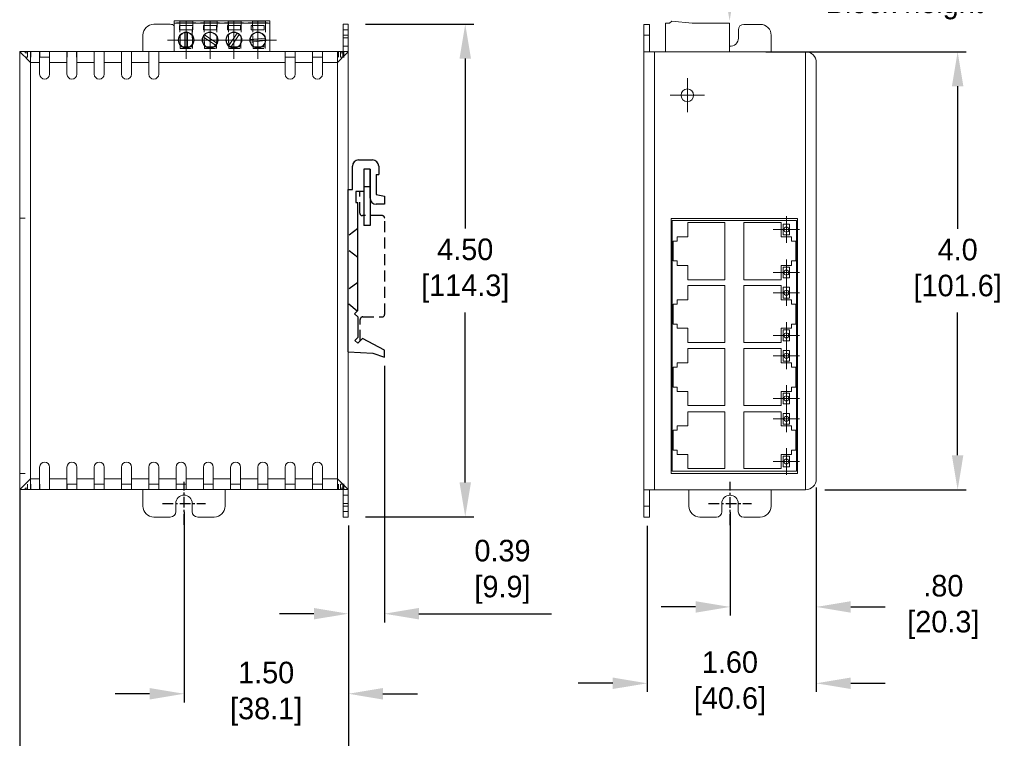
# Model space of a CAD drawing. Header units: inches. Extents: x 0 to 301, y 0 to 227.
# Tile 2 of 6: x 14 to 128, y 71 to 155. Entities that reach past the tile are written whole.
import ezdxf

# ---------------------------------------------------------------- set-up
doc = ezdxf.new("R2010")
doc.units = ezdxf.units.IN
doc.header["$MEASUREMENT"] = 0
doc.linetypes.add('CENTER', pattern=[2, 1.25, -0.25, 0.25, -0.25])
doc.linetypes.add('HIDDEN', pattern=[1.905, 1.27, -0.635])
for name, color, linetype in [('Center', 40, 'CENTER'), ('Dimensions', 140, 'Continuous'), ('Hidden', 102, 'HIDDEN')]:
    doc.layers.add(name, color=color, linetype=linetype)
doc.dimstyles.new('ISO-25', dxfattribs={"dimtxt": 2.5, "dimasz": 2.5, "dimexe": 1.25, "dimexo": 0.625, "dimtad": 1, "dimtxsty": 'Standard', "dimcen": 2.5, "dimadec": 0, "dimazin": 0, "dimtfac": 1, "dimtmove": 0, "dimatfit": 3, "dimfxl": 1, "dimarcsym": 0})

# ---------------------------------------------------------------- blocks, each defined once
blk = doc.blocks.new('SW_CENTERMARKSYMBOL_0')
at = {"color": 0, "linetype": 'Continuous', "lineweight": 0}
for p, q in [((0, 1.25), (0, 1.98)), ((0, 0), (0, 1.25)), ((-1.25, 0), (-1.98, 0)), ((0, 0), (-1.25, 0)), ((0, 0), (0, -1.25)), ((0, 0), (1.25, 0)), ((1.25, 0), (1.98, 0)), ((0, -1.25), (0, -1.98))]:
    blk.add_line(p, q, dxfattribs=at)
blk = doc.blocks.new('SW_CENTERMARKSYMBOL_1')
at = {"color": 0, "linetype": 'Continuous', "lineweight": 0}
for p, q in [((0, 1.25), (0, 1.54)), ((0, 0), (0, 1.25)), ((-1.25, 0), (-1.54, 0)), ((0, 0), (-1.25, 0)), ((0, 0), (0, -1.25)), ((0, 0), (1.25, 0)), ((1.25, 0), (1.54, 0)), ((0, -1.25), (0, -1.54))]:
    blk.add_line(p, q, dxfattribs=at)
blk = doc.blocks.new('SW_CENTERMARKSYMBOL_2')
at = {"color": 0, "linetype": 'Continuous', "lineweight": 0}
for p, q in [((0, 1.25), (0, 1.54)), ((0, 0), (0, 1.25)), ((-1.25, 0), (-1.54, 0)), ((0, 0), (-1.25, 0)), ((0, 0), (0, -1.25)), ((0, 0), (1.25, 0)), ((1.25, 0), (1.54, 0)), ((0, -1.25), (0, -1.54))]:
    blk.add_line(p, q, dxfattribs=at)
blk = doc.blocks.new('SW_CENTERMARKSYMBOL_3')
at = {"color": 0, "linetype": 'Continuous', "lineweight": 0}
for p, q in [((0, 1.25), (0, 1.54)), ((0, 0), (0, 1.25)), ((-1.25, 0), (-1.54, 0)), ((0, 0), (-1.25, 0)), ((0, 0), (0, -1.25)), ((0, 0), (1.25, 0)), ((1.25, 0), (1.54, 0)), ((0, -1.25), (0, -1.54))]:
    blk.add_line(p, q, dxfattribs=at)
blk = doc.blocks.new('SW_CENTERMARKSYMBOL_4')
at = {"color": 0, "linetype": 'Continuous', "lineweight": 0}
for p, q in [((0, 1.25), (0, 1.54)), ((0, 0), (0, 1.25)), ((-1.25, 0), (-1.54, 0)), ((0, 0), (-1.25, 0)), ((0, 0), (0, -1.25)), ((0, 0), (1.25, 0)), ((1.25, 0), (1.54, 0)), ((0, -1.25), (0, -1.54))]:
    blk.add_line(p, q, dxfattribs=at)
blk = doc.blocks.new('SW_CENTERMARKSYMBOL_5')
at = {"color": 0, "linetype": 'Continuous', "lineweight": 0}
for p, q in [((0, 1.25), (0, 1.54)), ((0, 0), (0, 1.25)), ((-1.25, 0), (-1.54, 0)), ((0, 0), (-1.25, 0)), ((0, 0), (0, -1.25)), ((0, 0), (1.25, 0)), ((1.25, 0), (1.54, 0)), ((0, -1.25), (0, -1.54))]:
    blk.add_line(p, q, dxfattribs=at)
blk = doc.blocks.new('SW_CENTERMARKSYMBOL_6')
at = {"color": 0, "linetype": 'Continuous', "lineweight": 0}
for p, q in [((0, 1.25), (0, 1.54)), ((0, 0), (0, 1.25)), ((-1.25, 0), (-1.54, 0)), ((0, 0), (-1.25, 0)), ((0, 0), (0, -1.25)), ((0, 0), (1.25, 0)), ((1.25, 0), (1.54, 0)), ((0, -1.25), (0, -1.54))]:
    blk.add_line(p, q, dxfattribs=at)
blk = doc.blocks.new('SW_CENTERMARKSYMBOL_7')
at = {"color": 0, "linetype": 'Continuous', "lineweight": 0}
for p, q in [((0, 1.25), (0, 1.54)), ((0, 0), (0, 1.25)), ((-1.25, 0), (-1.54, 0)), ((0, 0), (-1.25, 0)), ((0, 0), (0, -1.25)), ((0, 0), (1.25, 0)), ((1.25, 0), (1.54, 0)), ((0, -1.25), (0, -1.54))]:
    blk.add_line(p, q, dxfattribs=at)
blk = doc.blocks.new('SW_CENTERMARKSYMBOL_8')
at = {"color": 0, "linetype": 'Continuous', "lineweight": 0}
for p, q in [((0, 1.25), (0, 1.54)), ((0, 0), (0, 1.25)), ((-1.25, 0), (-1.54, 0)), ((0, 0), (-1.25, 0)), ((0, 0), (0, -1.25)), ((0, 0), (1.25, 0)), ((1.25, 0), (1.54, 0)), ((0, -1.25), (0, -1.54))]:
    blk.add_line(p, q, dxfattribs=at)
blk = doc.blocks.new('SW_CENTERMARKSYMBOL_13')
at = {"color": 0, "linetype": 'Continuous', "lineweight": 0}
for p, q in [((0, 1.25), (0, 2.17)), ((0, 0), (0, 1.25)), ((-1.25, 0), (-2.17, 0)), ((0, 0), (-1.25, 0)), ((0, 0), (0, -1.25)), ((0, 0), (1.25, 0)), ((1.25, 0), (2.17, 0)), ((0, -1.25), (0, -2.17))]:
    blk.add_line(p, q, dxfattribs=at)
blk = doc.blocks.new('SW_CENTERMARKSYMBOL_14')
at = {"color": 0, "linetype": 'Continuous', "lineweight": 0}
for p, q in [((0, 1.25), (0, 2.17)), ((0, 0), (0, 1.25)), ((-1.25, 0), (-2.17, 0)), ((0, 0), (-1.25, 0)), ((0, 0), (0, -1.25)), ((0, 0), (1.25, 0)), ((1.25, 0), (2.17, 0)), ((0, -1.25), (0, -2.17))]:
    blk.add_line(p, q, dxfattribs=at)
blk = doc.blocks.new('SW_CENTERMARKSYMBOL_15')
at = {"color": 0, "linetype": 'Continuous', "lineweight": 0}
for p, q in [((0, 1.25), (0, 2.17)), ((0, 0), (0, 1.25)), ((-1.25, 0), (-2.17, 0)), ((0, 0), (-1.25, 0)), ((0, 0), (0, -1.25)), ((0, 0), (1.25, 0)), ((1.25, 0), (2.17, 0)), ((0, -1.25), (0, -2.17))]:
    blk.add_line(p, q, dxfattribs=at)
blk = doc.blocks.new('SW_CENTERMARKSYMBOL_16')
at = {"color": 0, "linetype": 'Continuous', "lineweight": 0}
for p, q in [((0, 1.25), (0, 2.17)), ((0, 0), (0, 1.25)), ((-1.25, 0), (-2.17, 0)), ((0, 0), (-1.25, 0)), ((0, 0), (0, -1.25)), ((0, 0), (1.25, 0)), ((1.25, 0), (2.17, 0)), ((0, -1.25), (0, -2.17))]:
    blk.add_line(p, q, dxfattribs=at)
blk = doc.blocks.new('*D17')
at = {"layer": 'Defpoints', "color": 0}
for p in [(52.71, 154.07), (52.71, 96.92), (65.26, 96.92)]:
    blk.add_point(p, dxfattribs=at)
at = {"layer": 'Dimensions', "color": 0, "lineweight": -2}
for p, q in [((53.71, 154.07), (66.26, 154.07)), ((65.26, 150.07), (65.26, 130.35)), ((65.26, 100.92), (65.26, 120.63)), ((53.71, 96.92), (66.26, 96.92))]:
    blk.add_line(p, q, dxfattribs=at)
at = {"layer": 'Dimensions', "color": 0}
for points in [[(64.6, 150.07), (65.93, 150.07), (65.26, 154.07)], [(64.6, 100.92), (65.93, 100.92), (65.26, 96.92)]]:
    blk.add_solid(points, dxfattribs=at)
at = {"layer": 'Dimensions', "color": 0, "insert": (65.26, 125.49), "char_height": 2.5, "attachment_point": 5}
blk.add_mtext('4.50\\P[114.3]', dxfattribs=at)
blk = doc.blocks.new('*D19')
at = {"layer": 'Defpoints', "color": 0}
for p in [(99.11, 150.86), (105.96, 100.06), (122.35, 100.06)]:
    blk.add_point(p, dxfattribs=at)
at = {"layer": 'Dimensions', "color": 0, "lineweight": -2}
for p, q in [((100.11, 150.86), (123.35, 150.86)), ((122.35, 146.86), (122.35, 130.32)), ((122.35, 104.06), (122.35, 120.61)), ((106.96, 100.06), (123.35, 100.06))]:
    blk.add_line(p, q, dxfattribs=at)
at = {"layer": 'Dimensions', "color": 0}
for points in [[(121.68, 146.86), (123.01, 146.86), (122.35, 150.86)], [(121.68, 104.06), (123.01, 104.06), (122.35, 100.06)]]:
    blk.add_solid(points, dxfattribs=at)
at = {"layer": 'Dimensions', "color": 0, "insert": (122.35, 125.46), "char_height": 2.5, "attachment_point": 5}
blk.add_mtext('4.0\\P[101.6]', dxfattribs=at)
blk = doc.blocks.new('*D20')
at = {"layer": 'Defpoints', "color": 0}
for p in [(105.96, 101.33), (95.96, 98.48), (105.96, 86.48)]:
    blk.add_point(p, dxfattribs=at)
at = {"layer": 'Dimensions', "color": 0, "lineweight": -2}
for p, q in [((105.96, 100.33), (105.96, 85.48)), ((95.96, 97.48), (95.96, 85.48)), ((91.96, 86.48), (87.96, 86.48)), ((109.96, 86.48), (113.96, 86.48))]:
    blk.add_line(p, q, dxfattribs=at)
at = {"layer": 'Dimensions', "color": 0}
for points in [[(91.96, 87.14), (91.96, 85.81), (95.96, 86.48)], [(109.96, 87.14), (109.96, 85.81), (105.96, 86.48)]]:
    blk.add_solid(points, dxfattribs=at)
at = {"layer": 'Dimensions', "color": 0, "insert": (120.69, 86.48), "char_height": 2.5, "attachment_point": 5}
blk.add_mtext('.80\\P[20.3]', dxfattribs=at)
blk = doc.blocks.new('*D21')
at = {"layer": 'Defpoints', "color": 0}
for p in [(105.96, 101.33), (86.36, 96.89), (105.96, 77.62)]:
    blk.add_point(p, dxfattribs=at)
at = {"layer": 'Dimensions', "color": 0, "lineweight": -2}
for p, q in [((105.96, 100.33), (105.96, 76.62)), ((86.36, 95.89), (86.36, 76.62)), ((82.36, 77.62), (78.36, 77.62)), ((109.96, 77.62), (113.96, 77.62))]:
    blk.add_line(p, q, dxfattribs=at)
at = {"layer": 'Dimensions', "color": 0}
for points in [[(82.36, 78.29), (82.36, 76.96), (86.36, 77.62)], [(109.96, 78.29), (109.96, 76.96), (105.96, 77.62)]]:
    blk.add_solid(points, dxfattribs=at)
at = {"layer": 'Dimensions', "color": 0, "insert": (95.95, 77.62), "char_height": 2.5, "attachment_point": 5}
blk.add_mtext('1.60\\P[40.6]', dxfattribs=at)
blk = doc.blocks.new('*D24')
at = {"layer": 'Defpoints', "color": 0}
for p in [(32.66, 98.5), (51.71, 96.92), (32.66, 76.41)]:
    blk.add_point(p, dxfattribs=at)
at = {"layer": 'Dimensions', "color": 0, "lineweight": -2}
for p, q in [((32.66, 97.5), (32.66, 75.41)), ((51.71, 95.92), (51.71, 75.41)), ((28.66, 76.41), (24.66, 76.41)), ((55.71, 76.41), (59.71, 76.41))]:
    blk.add_line(p, q, dxfattribs=at)
at = {"layer": 'Dimensions', "color": 0}
for points in [[(28.66, 77.07), (28.66, 75.74), (32.66, 76.41)], [(55.71, 77.07), (55.71, 75.74), (51.71, 76.41)]]:
    blk.add_solid(points, dxfattribs=at)
at = {"layer": 'Dimensions', "color": 0, "insert": (42.18, 76.41), "char_height": 2.5, "attachment_point": 5}
blk.add_mtext('1.50\\P[38.1]', dxfattribs=at)
blk = doc.blocks.new('*D25')
at = {"layer": 'Defpoints', "color": 0}
for p in [(13.61, 101.08), (51.71, 95.92), (13.61, 63.6)]:
    blk.add_point(p, dxfattribs=at)
at = {"layer": 'Dimensions', "color": 0, "lineweight": -2}
for p, q in [((13.61, 100.08), (13.61, 62.6)), ((51.71, 94.92), (51.71, 62.6)), ((17.61, 63.6), (25.71, 63.6)), ((47.71, 63.6), (39.6, 63.6))]:
    blk.add_line(p, q, dxfattribs=at)
at = {"layer": 'Dimensions', "color": 0}
for points in [[(17.61, 64.27), (17.61, 62.94), (13.61, 63.6)], [(47.71, 64.27), (47.71, 62.94), (51.71, 63.6)]]:
    blk.add_solid(points, dxfattribs=at)
at = {"layer": 'Dimensions', "color": 0, "insert": (32.66, 63.6), "char_height": 2.5, "attachment_point": 5}
blk.add_mtext('3.00\\P[76.2]', dxfattribs=at)
blk = doc.blocks.new('*D26')
at = {"layer": 'Defpoints', "color": 0}
for p in [(55.89, 115.44), (51.71, 96.9), (55.89, 85.69)]:
    blk.add_point(p, dxfattribs=at)
at = {"layer": 'Dimensions', "color": 0, "lineweight": -2}
for p, q in [((55.89, 114.44), (55.89, 84.69)), ((51.71, 95.9), (51.71, 84.69)), ((47.71, 85.69), (43.71, 85.69)), ((59.89, 85.69), (75.27, 85.69))]:
    blk.add_line(p, q, dxfattribs=at)
at = {"layer": 'Dimensions', "color": 0}
for points in [[(47.71, 86.36), (47.71, 85.03), (51.71, 85.69)], [(59.89, 86.36), (59.89, 85.03), (55.89, 85.69)]]:
    blk.add_solid(points, dxfattribs=at)
at = {"layer": 'Dimensions', "color": 0, "insert": (69.58, 90.55), "char_height": 2.5, "attachment_point": 5}
blk.add_mtext('0.39\\P[9.9]', dxfattribs=at)

msp = doc.modelspace()

# ---------------------------------------------------------------- linework, layer by layer
at = {"color": 7, "linetype": 'Continuous', "lineweight": 15}
for p, q in [((31.5201, 154.435), (42.5951, 154.435)), ((31.5201, 154.187), (31.5201, 154.435)), ((31.5201, 154.187), (42.5951, 154.187)), ((31.5201, 150.8788), (31.5201, 154.187)), ((31.7979, 154.202), (31.7979, 154.187)), ((31.7979, 154.202), (34.011, 154.202)), ((33.6765, 154.416), (32.1712, 154.416)), ((32.1712, 154.416), (32.1712, 154.2074)), ((32.1748, 154.2074), (32.1712, 154.416)), ((32.1712, 154.2074), (33.6765, 154.2074)), ((33.6728, 154.2074), (33.6765, 154.416)), ((33.6765, 154.2074), (33.6765, 154.416)), ((34.011, 154.202), (34.011, 154.187)), ((34.5667, 154.202), (36.7798, 154.202)), ((34.5667, 154.202), (34.5667, 154.187)), ((36.487, 154.416), (34.9817, 154.416)), ((34.9817, 154.416), (34.9817, 154.2074)), ((34.9854, 154.2074), (34.9817, 154.416)), ((34.9817, 154.2074), (36.487, 154.2074)), ((36.4834, 154.2074), (36.487, 154.416)), ((36.487, 154.2074), (36.487, 154.416)), ((36.7798, 154.202), (36.7798, 154.187)), ((37.3354, 154.202), (37.3354, 154.187)), ((37.3354, 154.202), (39.5485, 154.202)), ((39.2975, 154.416), (37.7922, 154.416)), ((37.7922, 154.416), (37.7922, 154.2074)), ((37.7959, 154.2074), (37.7922, 154.416)), ((37.7922, 154.2074), (39.2975, 154.2074)), ((39.2939, 154.2074), (39.2975, 154.416)), ((39.2975, 154.2074), (39.2975, 154.416)), ((39.5485, 154.202), (39.5485, 154.187)), ((40.1042, 154.202), (42.3173, 154.202)), ((40.1042, 154.202), (40.1042, 154.187)), ((42.1081, 154.416), (40.6028, 154.416)), ((40.6028, 154.416), (40.6028, 154.2074)), ((40.6064, 154.2074), (40.6028, 154.416)), ((40.6028, 154.2074), (42.1081, 154.2074)), ((42.1044, 154.2074), (42.1081, 154.416)), ((42.1081, 154.2074), (42.1081, 154.416)), ((42.3173, 154.202), (42.3173, 154.187)), ((42.5951, 154.187), (42.5951, 154.435)), ((42.5951, 150.8788), (42.5951, 154.187)), ((88.9548, 154.172), (88.461, 154.172)), ((88.461, 154.172), (88.461, 150.8638)), ((89.2028, 154.42), (88.9548, 154.172)), ((91.5641, 154.172), (89.2028, 154.42)), ((95.911, 154.172), (91.5641, 154.172)), ((92.3092, 154.187), (92.3092, 154.172)), ((92.3092, 154.187), (95.1658, 154.187)), ((95.1658, 154.187), (95.1658, 154.172)), ((95.911, 150.8638), (95.911, 154.172)), ((29.1631, 154.0538), (31.0681, 154.0538)), ((32.1473, 153.9144), (32.1473, 153.4146)), ((33.6616, 153.9144), (32.1473, 153.9144)), ((32.1473, 153.4146), (33.6616, 153.4146)), ((32.7594, 153.0895), (32.7594, 151.3449)), ((33.0496, 151.3449), (33.0496, 153.0895)), ((33.6616, 153.4146), (33.6616, 153.9144)), ((34.9161, 153.9144), (34.9161, 153.4146)), ((36.4304, 153.9144), (34.9161, 153.9144)), ((34.9161, 153.4146), (36.4304, 153.4146)), ((36.4304, 153.4146), (36.4304, 153.9144)), ((39.1991, 153.9144), (37.6848, 153.9144)), ((37.6848, 153.9144), (37.6848, 153.4146)), ((37.6848, 153.4146), (39.1991, 153.4146)), ((38.8095, 153.0215), (37.8339, 151.5751)), ((39.1991, 153.4146), (39.1991, 153.9144)), ((41.9679, 153.9144), (40.4536, 153.9144)), ((40.4536, 153.9144), (40.4536, 153.4146)), ((40.4536, 153.4146), (41.9679, 153.4146)), ((41.9679, 153.4146), (41.9679, 153.9144)), ((51.1256, 154.0543), (51.1256, 152.7843)), ((51.1256, 154.0543), (51.7056, 154.0543)), ((51.7056, 154.0543), (51.7056, 152.7843)), ((86.611, 154.0388), (85.961, 154.0388)), ((85.961, 152.7688), (85.961, 154.0388)), ((86.611, 152.7688), (86.611, 154.0388)), ((96.9239, 152.4516), (96.9239, 153.4042)), ((97.5588, 154.0392), (99.4638, 154.0393)), ((27.8931, 150.8788), (27.8931, 152.7838)), ((34.8689, 152.5847), (36.3153, 151.6091)), ((36.4775, 151.8497), (35.0312, 152.8253)), ((38.0745, 151.4129), (39.05, 152.8592)), ((42.0631, 152.4527), (40.328, 152.2703)), ((40.3584, 151.9817), (42.0934, 152.1641)), ((51.1256, 152.7843), (51.7056, 152.7843)), ((51.1256, 152.7843), (51.1256, 150.8788)), ((51.7056, 152.7843), (51.7056, 150.8788)), ((86.611, 152.7688), (85.961, 152.7688)), ((85.961, 150.8638), (85.961, 152.7688)), ((86.611, 150.8638), (86.611, 152.7688)), ((100.7339, 152.7693), (100.7339, 150.8638)), ((13.6056, 150.8788), (14.2556, 150.8788)), ((13.6056, 100.0788), (13.6056, 150.8788)), ((14.2556, 150.8788), (14.2556, 150.7254)), ((14.5221, 150.8788), (14.2556, 150.8788)), ((14.2556, 150.7254), (14.5221, 150.7254)), ((14.5221, 150.8788), (15.9206, 150.8788)), ((14.5221, 150.7254), (14.5221, 150.8788)), ((15.9206, 150.8788), (15.9206, 149.6288)), ((17.0744, 150.8788), (15.9206, 150.8788)), ((17.0744, 149.6288), (17.0744, 150.8788)), ((17.0744, 150.8788), (19.0837, 150.8788)), ((19.0837, 150.8788), (19.0837, 149.6288)), ((20.2375, 150.8788), (19.0837, 150.8788)), ((20.2375, 149.6288), (20.2375, 150.8788)), ((20.2375, 150.8788), (22.2468, 150.8788)), ((22.2468, 150.8788), (22.2468, 149.6288)), ((23.4006, 150.8788), (22.2468, 150.8788)), ((23.4006, 150.8788), (25.4099, 150.8788)), ((23.4006, 149.6288), (23.4006, 150.8788)), ((25.4099, 150.8788), (25.4099, 149.6288)), ((26.5637, 150.8788), (25.4099, 150.8788)), ((26.5637, 150.8788), (28.573, 150.8788)), ((26.5637, 149.6288), (26.5637, 150.8788)), ((28.573, 150.8788), (28.573, 149.6288)), ((29.7268, 150.8788), (28.573, 150.8788)), ((29.7268, 150.8788), (44.3884, 150.8788)), ((29.7268, 149.6288), (29.7268, 150.8788)), ((44.3884, 150.8788), (44.3884, 149.6288)), ((45.5423, 150.8788), (44.3884, 150.8788)), ((45.5423, 149.6288), (45.5423, 150.8788)), ((45.5423, 150.8788), (47.5515, 150.8788)), ((47.5515, 150.8788), (47.5515, 149.6288)), ((48.7054, 150.8788), (47.5515, 150.8788)), ((48.7054, 149.6288), (48.7054, 150.8788)), ((48.7054, 150.8788), (50.7892, 150.8788)), ((50.7892, 150.8788), (50.7892, 150.7254)), ((51.075, 150.8788), (50.7892, 150.8788)), ((50.7892, 150.7254), (51.0706, 150.7254)), ((51.075, 150.8788), (51.7056, 150.8788)), ((51.7056, 150.8788), (51.7056, 100.0788)), ((85.95, 150.2288), (85.95, 150.8638)), ((85.95, 150.8638), (85.961, 150.8638)), ((85.961, 100.0638), (85.961, 150.8638)), ((85.961, 150.8638), (87.211, 150.8638)), ((87.211, 150.8638), (87.211, 100.0638)), ((104.711, 150.8638), (87.211, 150.8638)), ((104.711, 100.0638), (104.711, 150.8638)), ((15.9206, 149.6288), (14.8556, 149.6288)), ((14.8556, 149.6288), (14.8556, 101.3288)), ((17.0744, 150.2288), (15.9206, 150.2288)), ((15.9206, 149.6288), (15.9206, 148.2718)), ((19.0837, 149.6288), (17.0744, 149.6288)), ((17.0744, 148.2718), (17.0744, 149.6288)), ((19.0837, 149.6288), (19.0837, 148.2718)), ((20.2375, 148.2718), (20.2375, 149.6288)), ((22.2468, 149.6288), (20.2375, 149.6288)), ((22.2468, 149.6288), (22.2468, 148.2718)), ((23.4006, 148.2718), (23.4006, 149.6288)), ((25.4099, 149.6288), (23.4006, 149.6288)), ((25.4099, 149.6288), (25.4099, 148.2718)), ((28.573, 149.6288), (26.5637, 149.6288)), ((26.5637, 148.2718), (26.5637, 149.6288)), ((28.573, 149.6288), (28.573, 148.2718)), ((44.3884, 149.6288), (29.7268, 149.6288)), ((29.7268, 148.2718), (29.7268, 149.6288)), ((45.5423, 150.2288), (44.3884, 150.2288)), ((44.3884, 149.6288), (44.3884, 148.2718)), ((47.5515, 149.6288), (45.5423, 149.6288)), ((45.5423, 148.2718), (45.5423, 149.6288)), ((48.7054, 150.2288), (47.5515, 150.2288)), ((47.5515, 149.6288), (47.5515, 148.2718)), ((50.4556, 149.6288), (48.7054, 149.6288)), ((48.7054, 148.2718), (48.7054, 149.6288)), ((50.4556, 101.3288), (50.4556, 149.6288)), ((85.95, 150.2288), (85.961, 150.2288)), ((85.95, 150.2138), (85.95, 150.2288)), ((85.95, 150.2138), (85.961, 150.2138)), ((105.961, 149.6138), (105.961, 101.3138)), ((103.7891, 131.5289), (89.1451, 131.5289)), ((89.1451, 131.5289), (89.1451, 101.9389)), ((89.252, 131.2944), (89.252, 102.2278)), ((103.6822, 131.2944), (89.252, 131.2944)), ((103.6822, 102.2278), (103.6822, 131.2944)), ((103.7891, 101.9389), (103.7891, 131.5289)), ((95.3642, 131.0599), (91.0542, 131.0599)), ((91.0542, 131.0599), (91.0542, 129.4118)), ((95.3642, 124.4177), (95.3642, 131.0599)), ((101.88, 131.0599), (97.57, 131.0599)), ((97.57, 131.0599), (97.57, 124.4177)), ((101.88, 129.4118), (101.88, 131.0599)), ((102.867, 130.8558), (102.1106, 130.8558)), ((102.1106, 130.8558), (102.1106, 129.6159)), ((102.867, 129.6159), (102.867, 130.8558)), ((91.0542, 129.4118), (89.8366, 129.4118)), ((89.8366, 129.4118), (89.8366, 128.8773)), ((103.0976, 129.4118), (101.88, 129.4118)), ((102.1106, 129.6159), (102.867, 129.6159)), ((103.0976, 128.8773), (103.0976, 129.4118)), ((89.8366, 128.8773), (89.3589, 128.8773)), ((89.3589, 128.8773), (89.3589, 126.6003)), ((103.5753, 128.8773), (103.0976, 128.8773)), ((103.5753, 126.6003), (103.5753, 128.8773)), ((89.3589, 126.6003), (89.8366, 126.6003)), ((89.8366, 126.6003), (89.8366, 126.0658)), ((89.8366, 126.0658), (91.0542, 126.0658)), ((91.0542, 126.0658), (91.0542, 124.4177)), ((101.88, 124.4177), (101.88, 126.0658)), ((101.88, 126.0658), (103.0976, 126.0658)), ((102.867, 125.8674), (102.1106, 125.8674)), ((102.1106, 125.8674), (102.1106, 124.6276)), ((102.867, 124.6276), (102.867, 125.8674)), ((103.0976, 126.0658), (103.0976, 126.6003)), ((103.0976, 126.6003), (103.5753, 126.6003)), ((102.1106, 124.6276), (102.867, 124.6276)), ((91.0542, 124.4177), (95.3642, 124.4177)), ((95.3642, 123.746), (91.0542, 123.746)), ((91.0542, 123.746), (91.0542, 122.0978)), ((95.3642, 117.1447), (95.3642, 123.746)), ((97.57, 124.4177), (101.88, 124.4177)), ((101.88, 123.746), (97.57, 123.746)), ((97.57, 123.746), (97.57, 117.1447)), ((101.88, 122.0978), (101.88, 123.746)), ((102.1106, 123.5418), (102.1106, 122.302)), ((102.867, 123.5418), (102.1106, 123.5418)), ((102.867, 122.302), (102.867, 123.5418)), ((102.1106, 122.302), (102.867, 122.302)), ((89.8366, 121.6042), (89.3589, 121.6042)), ((89.3589, 121.6042), (89.3589, 119.2864)), ((91.0542, 122.0978), (89.8366, 122.0978)), ((89.8366, 122.0978), (89.8366, 121.6042)), ((103.0976, 122.0978), (101.88, 122.0978)), ((103.0976, 121.6042), (103.0976, 122.0978)), ((103.5753, 121.6042), (103.0976, 121.6042)), ((103.5753, 119.2864), (103.5753, 121.6042)), ((89.3589, 119.2864), (89.8366, 119.2864)), ((89.8366, 119.2864), (89.8366, 118.7928)), ((89.8366, 118.7928), (91.0542, 118.7928)), ((91.0542, 118.7928), (91.0542, 117.1447)), ((101.88, 117.1447), (101.88, 118.7928)), ((101.88, 118.7928), (103.0976, 118.7928)), ((103.0976, 118.7928), (103.0976, 119.2864)), ((103.0976, 119.2864), (103.5753, 119.2864)), ((102.1106, 118.5943), (102.1106, 117.3545)), ((102.867, 118.5943), (102.1106, 118.5943)), ((102.867, 117.3545), (102.867, 118.5943)), ((91.0542, 117.1447), (95.3642, 117.1447)), ((97.57, 117.1447), (101.88, 117.1447)), ((102.1106, 117.3545), (102.867, 117.3545)), ((95.3642, 116.432), (91.0542, 116.432)), ((91.0542, 116.432), (91.0542, 114.7839)), ((95.3642, 109.8307), (95.3642, 116.432)), ((101.88, 116.432), (97.57, 116.432)), ((97.57, 116.432), (97.57, 109.8307)), ((101.88, 114.7839), (101.88, 116.432)), ((102.1106, 116.2279), (102.1106, 114.988)), ((102.867, 116.2279), (102.1106, 116.2279)), ((102.867, 114.988), (102.867, 116.2279)), ((89.8366, 114.2903), (89.3589, 114.2903)), ((89.3589, 114.2903), (89.3589, 111.9725)), ((91.0542, 114.7839), (89.8366, 114.7839)), ((89.8366, 114.7839), (89.8366, 114.2903)), ((103.0976, 114.7839), (101.88, 114.7839)), ((102.1106, 114.988), (102.867, 114.988)), ((103.0976, 114.2903), (103.0976, 114.7839)), ((103.5753, 114.2903), (103.0976, 114.2903)), ((103.5753, 111.9725), (103.5753, 114.2903)), ((89.3589, 111.9725), (89.8366, 111.9725)), ((89.8366, 111.9725), (89.8366, 111.4788)), ((103.0976, 111.4788), (103.0976, 111.9725)), ((103.0976, 111.9725), (103.5753, 111.9725)), ((89.8366, 111.4788), (91.0542, 111.4788)), ((91.0542, 111.4788), (91.0542, 109.8307)), ((101.88, 109.8307), (101.88, 111.4788)), ((101.88, 111.4788), (103.0976, 111.4788)), ((102.1106, 111.2804), (102.1106, 110.0406)), ((102.867, 111.2804), (102.1106, 111.2804)), ((102.867, 110.0406), (102.867, 111.2804)), ((91.0542, 109.8307), (95.3642, 109.8307)), ((97.57, 109.8307), (101.88, 109.8307)), ((102.1106, 110.0406), (102.867, 110.0406)), ((95.3642, 109.1181), (91.0542, 109.1181)), ((91.0542, 109.1181), (91.0542, 107.47)), ((95.3642, 102.5168), (95.3642, 109.1181)), ((101.88, 109.1181), (97.57, 109.1181)), ((97.57, 109.1181), (97.57, 102.5168)), ((101.88, 107.47), (101.88, 109.1181)), ((102.1106, 108.9139), (102.1106, 107.6741)), ((102.867, 108.9139), (102.1106, 108.9139)), ((102.867, 107.6741), (102.867, 108.9139)), ((91.0542, 107.47), (89.8366, 107.47)), ((89.8366, 107.47), (89.8366, 106.9763)), ((103.0976, 107.47), (101.88, 107.47)), ((102.1106, 107.6741), (102.867, 107.6741)), ((103.0976, 106.9763), (103.0976, 107.47)), ((89.8366, 106.9763), (89.3589, 106.9763)), ((89.3589, 106.9763), (89.3589, 104.6585)), ((103.5753, 106.9763), (103.0976, 106.9763)), ((103.5753, 104.6585), (103.5753, 106.9763)), ((89.3589, 104.6585), (89.8366, 104.6585)), ((89.8366, 104.6585), (89.8366, 104.1649)), ((89.8366, 104.1649), (91.0542, 104.1649)), ((91.0542, 104.1649), (91.0542, 102.5168)), ((101.88, 102.5168), (101.88, 104.1649)), ((101.88, 104.1649), (103.0976, 104.1649)), ((102.1106, 103.9664), (102.1106, 102.7266)), ((102.867, 103.9664), (102.1106, 103.9664)), ((102.867, 102.7266), (102.867, 103.9664)), ((103.0976, 104.1649), (103.0976, 104.6585)), ((103.0976, 104.6585), (103.5753, 104.6585)), ((15.9206, 102.6866), (15.9206, 101.3288)), ((17.0744, 101.3288), (17.0744, 102.6866)), ((19.0837, 102.6866), (19.0837, 101.3288)), ((20.2375, 101.3288), (20.2375, 102.6866)), ((22.2468, 102.6866), (22.2468, 101.3288)), ((23.4006, 101.3288), (23.4006, 102.6866)), ((25.4099, 102.6866), (25.4099, 101.3288)), ((26.5637, 101.3288), (26.5637, 102.6866)), ((28.573, 102.6866), (28.573, 101.3288)), ((29.7268, 101.3288), (29.7268, 102.6866)), ((31.7361, 102.6866), (31.7361, 101.3288)), ((32.8899, 101.3288), (32.8899, 102.6866)), ((34.8992, 102.6866), (34.8992, 101.3288)), ((36.053, 101.3288), (36.053, 102.6866)), ((38.0622, 102.6866), (38.0622, 101.3288)), ((39.2161, 101.3288), (39.2161, 102.6866)), ((41.2253, 102.6866), (41.2253, 101.3288)), ((42.3792, 101.3288), (42.3792, 102.6866)), ((44.3884, 102.6866), (44.3884, 101.3288)), ((45.5423, 101.3288), (45.5423, 102.6866)), ((47.5515, 102.6866), (47.5515, 101.3288)), ((48.7053, 101.3288), (48.7053, 102.6866)), ((89.1451, 101.9389), (103.7891, 101.9389)), ((89.252, 102.2278), (103.6822, 102.2278)), ((91.0542, 102.5168), (95.3642, 102.5168)), ((97.57, 102.5168), (101.88, 102.5168)), ((102.1106, 102.7266), (102.867, 102.7266)), ((14.8556, 101.3288), (15.9206, 101.3288)), ((15.9206, 101.3288), (15.9206, 100.0788)), ((17.0744, 101.3288), (19.0837, 101.3288)), ((17.0744, 100.0788), (17.0744, 101.3288)), ((19.0837, 101.3288), (19.0837, 100.0788)), ((19.0837, 100.7288), (20.2375, 100.7288)), ((20.2375, 101.3288), (22.2468, 101.3288)), ((20.2375, 100.0788), (20.2375, 101.3288)), ((22.2468, 101.3288), (22.2468, 100.0788)), ((22.2468, 100.7288), (23.4006, 100.7288)), ((23.4006, 101.3288), (25.4099, 101.3288)), ((23.4006, 100.0788), (23.4006, 101.3288)), ((25.4099, 101.3288), (25.4099, 100.0788)), ((25.4099, 100.7288), (26.5637, 100.7288)), ((26.5637, 101.3288), (28.573, 101.3288)), ((26.5637, 100.0788), (26.5637, 101.3288)), ((28.573, 101.3288), (28.573, 100.0788)), ((28.573, 100.7288), (29.7268, 100.7288)), ((29.7268, 101.3288), (31.7361, 101.3288)), ((29.7268, 100.0788), (29.7268, 101.3288)), ((31.7361, 101.3288), (31.7361, 100.0788)), ((31.7361, 100.7288), (32.8899, 100.7288)), ((32.8899, 101.3288), (34.8992, 101.3288)), ((32.8899, 100.0788), (32.8899, 101.3288)), ((34.8992, 101.3288), (34.8992, 100.0788)), ((34.8992, 100.7288), (36.053, 100.7288)), ((36.053, 101.3288), (38.0622, 101.3288)), ((36.053, 100.0788), (36.053, 101.3288)), ((38.0622, 101.3288), (38.0622, 100.0788)), ((38.0622, 100.7288), (39.2161, 100.7288)), ((39.2161, 101.3288), (41.2253, 101.3288)), ((39.2161, 100.0788), (39.2161, 101.3288)), ((41.2253, 101.3288), (41.2253, 100.0788)), ((41.2253, 100.7288), (42.3792, 100.7288)), ((42.3792, 101.3288), (44.3884, 101.3288)), ((42.3792, 100.0788), (42.3792, 101.3288)), ((44.3884, 101.3288), (44.3884, 100.0788)), ((44.3884, 100.7288), (45.5423, 100.7288)), ((45.5423, 101.3288), (47.5515, 101.3288)), ((45.5423, 100.0788), (45.5423, 101.3288)), ((47.5515, 101.3288), (47.5515, 100.0788)), ((47.5515, 100.7288), (48.7053, 100.7288)), ((48.7053, 101.3288), (50.4556, 101.3288)), ((48.7053, 100.0788), (48.7053, 101.3288)), ((14.2556, 100.0788), (13.6056, 100.0788)), ((14.5221, 100.2323), (14.2556, 100.2323)), ((14.2556, 100.2323), (14.2556, 100.0788)), ((14.2556, 100.0788), (14.5221, 100.0788)), ((14.5221, 100.0788), (14.5221, 100.2323)), ((15.9206, 100.0788), (14.5221, 100.0788)), ((14.8906, 100.0788), (15.9206, 100.0788)), ((15.9206, 100.0788), (17.0744, 100.0788)), ((19.0837, 100.0788), (17.0744, 100.0788)), ((17.077, 100.0788), (19.0837, 100.0788)), ((19.0837, 100.0788), (20.2375, 100.0788)), ((22.2468, 100.0788), (20.2375, 100.0788)), ((22.2468, 100.0788), (23.4006, 100.0788)), ((25.4099, 100.0788), (23.4006, 100.0788)), ((25.4099, 100.0788), (26.5637, 100.0788)), ((28.573, 100.0788), (26.5637, 100.0788)), ((27.8931, 98.1738), (27.8931, 100.0788)), ((28.573, 100.0788), (29.7268, 100.0788)), ((31.7361, 100.0788), (29.7268, 100.0788)), ((31.7361, 100.0788), (32.8899, 100.0788)), ((34.8992, 100.0788), (32.8899, 100.0788)), ((34.8992, 100.0788), (36.053, 100.0788)), ((38.0622, 100.0788), (36.053, 100.0788)), ((37.4181, 100.0788), (37.4181, 98.1738)), ((38.0622, 100.0788), (39.2161, 100.0788)), ((41.2253, 100.0788), (39.2161, 100.0788)), ((41.2253, 100.0788), (42.3792, 100.0788)), ((44.3884, 100.0788), (42.3792, 100.0788)), ((44.3884, 100.0788), (45.5423, 100.0788)), ((47.5515, 100.0788), (45.5423, 100.0788)), ((47.5515, 100.0788), (48.7053, 100.0788)), ((50.7892, 100.0788), (48.7053, 100.0788)), ((48.7053, 100.0788), (50.566, 100.0788)), ((51.0706, 100.2323), (50.7892, 100.2323)), ((50.7892, 100.2323), (50.7892, 100.0788)), ((50.7892, 100.0788), (51.075, 100.0788)), ((51.7056, 100.0788), (51.075, 100.0788)), ((51.1256, 100.0788), (51.1256, 98.1738)), ((51.7056, 100.0788), (51.7056, 98.1738)), ((87.211, 100.0638), (85.961, 100.0638)), ((85.961, 98.1588), (85.961, 100.0638)), ((86.611, 98.1588), (86.611, 100.0638)), ((104.711, 100.0638), (87.211, 100.0638)), ((91.1985, 98.1588), (91.1985, 100.0638)), ((100.7235, 100.0638), (100.7235, 98.1588)), ((31.7031, 98.4913), (31.7031, 97.5388)), ((33.6081, 97.5388), (33.6081, 98.4913)), ((51.1256, 98.1738), (51.7056, 98.1738)), ((51.1256, 98.1738), (51.1256, 96.9038)), ((51.7056, 98.1738), (51.7056, 96.9038)), ((95.0085, 98.4763), (95.0085, 97.5238)), ((96.9135, 97.5238), (96.9135, 98.4763)), ((86.611, 98.1588), (85.961, 98.1588)), ((85.961, 96.8888), (85.961, 98.1588)), ((86.611, 96.8888), (86.611, 98.1588)), ((31.0681, 96.9038), (29.1631, 96.9038)), ((36.1481, 96.9038), (34.2431, 96.9038)), ((51.1256, 96.9038), (51.7056, 96.9038)), ((86.611, 96.8888), (85.961, 96.8888)), ((94.3735, 96.8888), (92.4685, 96.8888)), ((99.4535, 96.8888), (97.5485, 96.8888))]:
    msp.add_line(p, q, dxfattribs=at)
at = {"color": 7, "linetype": 'HIDDEN', "lineweight": 0}
for p, q in [((32.2235, 151.2293), (32.1712, 154.2074)), ((32.2235, 151.4269), (32.1748, 154.2074)), ((33.6241, 151.2293), (33.6765, 154.2074)), ((33.6241, 151.4269), (33.6728, 154.2074)), ((35.0341, 151.2293), (34.9817, 154.2074)), ((35.0341, 151.4269), (34.9854, 154.2074)), ((36.4346, 151.2293), (36.487, 154.2074)), ((36.4346, 151.4269), (36.4834, 154.2074)), ((37.8446, 151.2293), (37.7922, 154.2074)), ((37.8446, 151.4269), (37.7959, 154.2074)), ((39.2452, 151.2293), (39.2975, 154.2074)), ((39.2452, 151.4269), (39.2939, 154.2074)), ((40.6551, 151.2293), (40.6028, 154.2074)), ((40.6551, 151.4269), (40.6064, 154.2074)), ((42.0557, 151.4269), (42.1044, 154.2074)), ((42.0557, 151.2293), (42.1081, 154.2074)), ((33.6081, 152.4663), (33.6081, 153.4188)), ((51.1256, 154.0542), (51.7056, 154.0542)), ((51.1256, 154.0542), (51.7056, 154.0542)), ((51.1256, 153.4192), (51.7056, 153.4192)), ((51.1256, 153.4192), (51.7056, 153.4192)), ((51.1256, 152.7843), (51.7056, 152.7843)), ((51.1256, 152.4666), (51.7056, 152.4666)), ((51.1256, 152.4666), (51.7056, 152.4666)), ((14.5221, 150.2288), (14.5221, 150.7254)), ((14.8556, 100.0788), (14.8556, 150.8788)), ((14.8906, 150.2288), (14.8906, 150.8788)), ((15.9232, 150.2288), (15.9232, 150.8788)), ((15.9534, 150.2438), (15.9534, 150.8788)), ((17.0468, 150.8788), (17.0468, 150.2438)), ((17.077, 150.2288), (17.077, 150.8788)), ((19.1151, 150.2288), (19.1151, 150.8788)), ((20.2087, 150.8788), (20.2087, 150.2288)), ((20.2401, 150.2288), (20.2401, 150.8788)), ((32.2235, 151.4269), (32.2235, 151.2293)), ((33.6241, 151.4269), (32.2235, 151.4269)), ((32.2235, 151.2293), (33.6241, 151.2293)), ((33.6241, 151.2293), (33.6241, 151.4269)), ((35.0341, 151.4269), (35.0341, 151.2293)), ((36.4346, 151.4269), (35.0341, 151.4269)), ((35.0341, 151.2293), (36.4346, 151.2293)), ((36.4346, 151.2293), (36.4346, 151.4269)), ((37.8446, 151.4269), (37.8446, 151.2293)), ((39.2452, 151.4269), (37.8446, 151.4269)), ((37.8446, 151.2293), (39.2452, 151.2293)), ((39.2452, 151.2293), (39.2452, 151.4269)), ((40.6551, 151.4269), (40.6551, 151.2293)), ((42.0557, 151.4269), (40.6551, 151.4269)), ((40.6551, 151.2293), (42.0557, 151.2293)), ((42.0557, 151.2293), (42.0557, 151.4269)), ((50.4556, 150.8788), (50.4556, 100.0788)), ((50.566, 150.2288), (50.566, 150.8788)), ((50.7892, 150.2288), (50.7892, 150.7254)), ((51.0706, 150.2288), (51.0706, 150.7254)), ((51.201, 150.2288), (51.201, 150.8788)), ((14.5221, 150.2288), (14.2556, 150.2288)), ((51.0706, 150.2288), (50.7892, 150.2288)), ((51.2056, 150.2288), (51.0706, 150.2288)), ((13.6156, 145.8368), (13.6156, 146.5673)), ((13.6156, 145.1062), (13.6156, 145.8368)), ((14.2556, 131.5439), (13.6056, 131.5439)), ((13.6206, 130.8708), (13.6056, 130.8708)), ((13.6206, 129.6309), (13.6206, 130.8708)), ((13.6206, 129.6309), (13.6056, 129.6309)), ((13.6206, 125.8824), (13.6056, 125.8824)), ((13.6206, 124.6426), (13.6206, 125.8824)), ((13.6206, 124.6426), (13.6056, 124.6426)), ((13.6206, 123.5568), (13.6056, 123.5568)), ((13.6206, 122.317), (13.6206, 123.5568)), ((13.6206, 122.317), (13.6056, 122.317)), ((13.6206, 118.6093), (13.6056, 118.6093)), ((13.6206, 117.3695), (13.6206, 118.6093)), ((13.6206, 117.3695), (13.6056, 117.3695)), ((13.6206, 116.2429), (13.6056, 116.2429)), ((13.6206, 115.003), (13.6206, 116.2429)), ((13.6206, 115.003), (13.6056, 115.003)), ((13.6206, 111.2954), (13.6056, 111.2954)), ((13.6206, 110.0556), (13.6206, 111.2954)), ((13.6206, 110.0556), (13.6056, 110.0556)), ((13.6206, 108.9289), (13.6056, 108.9289)), ((13.6206, 107.6891), (13.6206, 108.9289)), ((13.6206, 107.6891), (13.6056, 107.6891)), ((13.6206, 103.9814), (13.6056, 103.9814)), ((13.6206, 102.7416), (13.6206, 103.9814)), ((13.6206, 102.7416), (13.6056, 102.7416)), ((14.2556, 101.9539), (13.6056, 101.9539)), ((14.5221, 100.7288), (14.5221, 100.2323)), ((14.8906, 100.7288), (14.8906, 100.0788)), ((15.9232, 100.7288), (15.9232, 100.0788)), ((15.9431, 100.0788), (15.9431, 100.7288)), ((17.057, 100.7288), (17.057, 100.0788)), ((17.077, 100.7288), (17.077, 100.0788)), ((19.1049, 100.0788), (19.1049, 100.7288)), ((20.2188, 100.7288), (20.2188, 100.0788)), ((20.2401, 100.7288), (20.2401, 100.0788)), ((50.566, 100.7288), (50.566, 100.0788)), ((50.7892, 100.7288), (50.7892, 100.2323)), ((50.7892, 100.7288), (51.0706, 100.7288)), ((51.0706, 100.7288), (51.0706, 100.2323)), ((51.0706, 100.7288), (51.2056, 100.7288)), ((51.201, 100.7288), (51.201, 100.0788)), ((51.1256, 98.4913), (51.7056, 98.4913)), ((51.1256, 98.4913), (51.7056, 98.4913)), ((51.1256, 98.1738), (51.7056, 98.1738)), ((51.1256, 97.5388), (51.7056, 97.5388)), ((51.1256, 97.5388), (51.7056, 97.5388))]:
    msp.add_line(p, q, dxfattribs=at)
for p, q in [((52.9036, 138.3114), (54.5008, 138.3114)), ((52.1775, 134.887), (52.1775, 137.5854)), ((53.4965, 137.2586), (53.4965, 134.6449)), ((53.4965, 137.2586), (53.4965, 130.7249)), ((54.2225, 133.8947), (54.2225, 137.2586)), ((54.2225, 137.2586), (54.2225, 130.7249)), ((55.2269, 137.5854), (55.2269, 136.6415)), ((54.9365, 136.6415), (54.9365, 134.3061)), ((54.9365, 136.6415), (55.2269, 136.6415)), ((51.7056, 116.0707), (51.7056, 134.887)), ((51.7056, 116.0707), (51.7056, 134.887)), ((51.7056, 116.0707), (51.7056, 134.887)), ((51.7056, 134.887), (52.1775, 134.887)), ((54.2225, 135.2137), (53.4965, 135.2137)), ((53.4965, 134.6449), (52.5648, 134.6449)), ((52.5648, 134.6449), (52.5648, 133.3623)), ((54.9365, 134.3061), (55.8924, 134.1246)), ((55.8924, 134.1246), (55.8924, 133.1687)), ((52.5648, 133.3623), (52.8068, 133.3623)), ((52.8068, 120.8383), (52.8068, 133.3623)), ((55.8924, 133.1687), (54.9486, 133.1687)), ((54.2225, 130.7249), (53.4965, 130.7249)), ((52.8068, 120.8383), (52.4196, 120.4753)), ((52.4196, 120.4753), (52.8068, 120.1123)), ((52.8068, 120.1123), (52.8068, 117.7285)), ((52.8068, 117.7285), (52.4731, 117.3948)), ((53.3532, 117.6075), (52.8068, 117.0611)), ((55.8924, 116.2522), (53.3532, 117.6075)), ((52.4731, 117.3948), (52.8068, 117.0611)), ((51.7056, 116.0707), (54.5613, 115.9255)), ((54.5613, 115.9255), (55.8924, 115.4415)), ((55.8924, 115.4415), (55.8924, 116.2522))]:
    msp.add_line(p, q)
at = {"color": 7, "linetype": 'Continuous', "lineweight": 15, "flags": 128}
for points in [[(14.8556, 149.6288), (14.6386, 149.8459), (14.4281, 150.0564), (14.2306, 150.2538), (14.0521, 150.4323), (13.8981, 150.5864), (13.7731, 150.7114), (13.681, 150.8035), (13.6246, 150.8598), (13.6056, 150.8788)], [(51.7056, 150.8788), (51.6866, 150.8598), (51.6302, 150.8035), (51.5382, 150.7114), (51.4132, 150.5864), (51.2591, 150.4323), (51.0806, 150.2538), (50.8832, 150.0564), (50.6727, 149.8459), (50.4556, 149.6288)], [(13.6056, 100.0788), (13.6246, 100.0978), (13.681, 100.1542), (13.7731, 100.2463), (13.8981, 100.3713), (14.0521, 100.5254), (14.2306, 100.7038), (14.4281, 100.9013), (14.6386, 101.1118), (14.8556, 101.3288)], [(50.4556, 101.3288), (50.6727, 101.1118), (50.8832, 100.9013), (51.0806, 100.7038), (51.2591, 100.5254), (51.4132, 100.3713), (51.5382, 100.2463), (51.6302, 100.1542), (51.6866, 100.0978), (51.7056, 100.0788)]]:
    msp.add_lwpolyline(points, dxfattribs=at)
msp.add_lwpolyline([(54.2225, 137.2586), (53.4965, 137.2586)])
at = {"color": 7, "linetype": 'Continuous', "lineweight": 15}
for centre, radius in [((32.9045, 152.2172), 0.9248), ((35.6732, 152.2172), 0.9248), ((38.442, 152.2172), 0.9248), ((41.2107, 152.2172), 0.9248), ((91.011, 145.8218), 0.7306), ((102.4888, 130.2358), 0.2941), ((102.4888, 125.2475), 0.2941), ((102.4888, 122.9219), 0.2941), ((102.4888, 117.9744), 0.2941), ((102.4888, 115.608), 0.2941), ((102.4888, 110.6605), 0.2941), ((102.4888, 108.294), 0.2941), ((102.4888, 103.3465), 0.2941)]:
    msp.add_circle(centre, radius, dxfattribs=at)
for centre, radius, start, end in [((29.1631, 152.7838), 1.27, 90, 180), ((31.0681, 153.4188), 0.635, 44.619981, 90), ((32.9045, 152.2172), 0.8843, 99.442536, 260.557464), ((32.9045, 152.2172), 0.8843, 279.442536, 80.557464), ((35.6732, 152.2172), 0.8843, 335.442536, 136.557464), ((38.442, 152.2172), 0.8843, 65.442536, 226.557464), ((41.2107, 152.2172), 0.8843, 15.442536, 176.557464), ((97.5589, 153.4042), 0.635, 90.004253, 180), ((99.4639, 152.7693), 1.27, 0, 90.004253), ((35.6732, 152.2172), 0.8843, 155.442536, 316.557464), ((38.442, 152.2172), 0.8843, 245.442536, 46.557464), ((41.2107, 152.2172), 0.8843, 195.442536, 356.557464), ((95.9714, 152.4516), 0.9525, 266.362065, 0), ((104.711, 149.6138), 1.25, 0, 90), ((16.4975, 148.2718), 0.5769, 180, 0), ((19.6606, 148.2718), 0.5769, 180, 0), ((22.8237, 148.2718), 0.5769, 180, 0), ((25.9868, 148.2718), 0.5769, 180, 0), ((29.1499, 148.2718), 0.5769, 180, 0), ((44.9653, 148.2718), 0.5769, 180, 0), ((48.1284, 148.2718), 0.5769, 180, 0), ((16.4975, 102.6866), 0.5769, 0, 180), ((19.6606, 102.6866), 0.5769, 0, 180), ((22.8237, 102.6866), 0.5769, 0, 180), ((25.9868, 102.6866), 0.5769, 0, 180), ((29.1499, 102.6866), 0.5769, 0, 180), ((32.313, 102.6866), 0.5769, 0, 180), ((35.4761, 102.6866), 0.5769, 0, 180), ((38.6392, 102.6866), 0.5769, 0, 180), ((41.8023, 102.6866), 0.5769, 0, 180), ((44.9653, 102.6866), 0.5769, 0, 180), ((48.1284, 102.6866), 0.5769, 0, 180), ((104.711, 101.3138), 1.25, 270, 0), ((32.6556, 98.4913), 0.9525, 0, 180), ((95.961, 98.4763), 0.9525, 0, 180), ((29.1631, 98.1738), 1.27, 180, 270), ((36.1481, 98.1738), 1.27, 270, 0), ((31.0681, 97.5388), 0.635, 270, 0), ((34.2431, 97.5388), 0.635, 180, 270), ((92.4685, 98.1588), 1.27, 180, 270), ((94.3735, 97.5238), 0.635, 270, 0), ((97.5485, 97.5238), 0.635, 180, 270), ((99.4535, 98.1588), 1.27, 270, 0)]:
    msp.add_arc(centre, radius, start, end, dxfattribs=at)
for centre, start, end in [((52.9036, 137.5854), 90, 180), ((54.5008, 137.5854), 0, 90), ((54.9486, 133.8947), 180, 270)]:
    msp.add_arc(centre, 0.726, start, end)
for centre, start_param, end_param in [((51.075, 149.6288), 0, 0.50065471), ((51.075, 101.3288), 2.64093794, 3.14159265)]:
    msp.add_ellipse(centre, major_axis=(0, 1.25), ratio=0.00721925, start_param=start_param, end_param=end_param, dxfattribs=at)
for points in [[(32.7594, 153.0895), (32.8561, 153.0895), (32.9528, 153.0895), (33.0496, 153.0895)], [(38.8095, 153.0215), (38.8897, 152.9674), (38.9699, 152.9133), (39.05, 152.8592)], [(34.8689, 152.5847), (34.923, 152.6649), (34.9771, 152.7451), (35.0312, 152.8253)], [(36.4775, 151.8497), (36.4235, 151.7695), (36.3694, 151.6893), (36.3153, 151.6091)], [(40.3584, 151.9817), (40.3483, 152.0779), (40.3381, 152.1741), (40.328, 152.2703)], [(42.0631, 152.4527), (42.0732, 152.3565), (42.0833, 152.2603), (42.0934, 152.1641)], [(33.0496, 151.3449), (32.9528, 151.3449), (32.8561, 151.3449), (32.7594, 151.3449)], [(38.0745, 151.4129), (37.9943, 151.467), (37.9141, 151.5211), (37.8339, 151.5751)]]:
    msp.add_open_spline(points, degree=3, dxfattribs=at)
at = {"color": 7, "linetype": 'HIDDEN', "lineweight": 0}
for points in [[(51.1256, 151.5141), (51.7056, 151.5141)], [(13.6156, 146.5673), (13.6056, 146.5673)], [(13.6056, 145.1062), (13.6156, 145.1062)], [(13.6206, 130.5449), (13.6056, 130.5449)], [(13.6056, 129.9568), (13.6206, 129.9568)], [(13.6206, 125.5565), (13.6056, 125.5565)], [(13.6056, 124.9684), (13.6206, 124.9684)], [(13.6206, 123.231), (13.6056, 123.231)], [(13.6056, 122.6428), (13.6206, 122.6428)], [(13.6206, 118.2835), (13.6056, 118.2835)], [(13.6056, 117.6953), (13.6206, 117.6953)], [(13.6206, 115.917), (13.6056, 115.917)], [(13.6056, 115.3289), (13.6206, 115.3289)], [(13.6206, 110.9695), (13.6056, 110.9695)], [(13.6056, 110.3814), (13.6206, 110.3814)], [(13.6206, 108.6031), (13.6056, 108.6031)], [(13.6056, 108.0149), (13.6206, 108.0149)], [(13.6206, 103.6556), (13.6056, 103.6556)], [(13.6056, 103.0675), (13.6206, 103.0675)], [(51.7056, 99.4438), (51.1256, 99.4438)]]:
    msp.add_open_spline(points, degree=1, dxfattribs=at)
at = {"layer": 'Center'}
for p, q in [((32.6556, 95.9913), (32.6556, 100.9913)), ((95.961, 95.9763), (95.961, 100.9763)), ((30.1556, 98.4913), (35.1556, 98.4913)), ((93.461, 98.4763), (98.461, 98.4763))]:
    msp.add_line(p, q, dxfattribs=at)
at = {"layer": 'Dimensions'}
msp.add_solid([(95.2443, 158.4265), (96.5776, 158.4265), (95.911, 154.4265)], dxfattribs=at)
at = {"layer": 'Hidden'}
for p, q in [((52.8068, 130.3493), (51.7056, 129.5143)), ((52.8068, 127.0095), (51.7056, 127.8445)), ((52.8068, 124.1175), (51.7056, 123.2826)), ((52.7422, 120.7778), (51.7056, 121.6127))]:
    msp.add_line(p, q, dxfattribs=at)
msp.add_lwpolyline([(53.08, 117.3343), (53.08, 119.8123, -0.41421356), (53.38, 120.1123), (55.62, 120.1123, 0.41421356), (55.92, 120.4123), (55.92, 131.5558, 0.41421356), (55.62, 131.8558), (53.3306, 131.8558, -0.41421356), (53.0306, 132.1558), (53.0306, 134.6449)], format="xyb", dxfattribs=at)

# ---------------------------------------------------------------- block references
at = {"layer": 'Center'}
for name, p in [('SW_CENTERMARKSYMBOL_16', (32.9045, 152.2172)), ('SW_CENTERMARKSYMBOL_14', (35.6732, 152.2172)), ('SW_CENTERMARKSYMBOL_15', (38.442, 152.2172)), ('SW_CENTERMARKSYMBOL_13', (41.2107, 152.2172)), ('SW_CENTERMARKSYMBOL_0', (91.011, 145.8218)), ('SW_CENTERMARKSYMBOL_1', (102.4888, 130.2358)), ('SW_CENTERMARKSYMBOL_5', (102.4888, 125.2475)), ('SW_CENTERMARKSYMBOL_2', (102.4888, 122.9219)), ('SW_CENTERMARKSYMBOL_6', (102.4888, 117.9744)), ('SW_CENTERMARKSYMBOL_3', (102.4888, 115.608)), ('SW_CENTERMARKSYMBOL_7', (102.4888, 110.6605)), ('SW_CENTERMARKSYMBOL_4', (102.4888, 108.294)), ('SW_CENTERMARKSYMBOL_8', (102.4888, 103.3465))]:
    msp.add_blockref(name, p, dxfattribs=at)

# ---------------------------------------------------------------- texts
at = {"layer": 'Dimensions', "insert": (116.1612, 158.306), "char_height": 2.5, "attachment_point": 5}
msp.add_mtext('\\A1;\\PBlock height', dxfattribs=at)

# ---------------------------------------------------------------- dimensions: what is measured, and where the dimension line sits
at = {"layer": 'Dimensions'}
for base, p1, p2, text, picture, middle in [((65.2642, 96.9164), (52.7056, 154.0669), (52.7056, 96.9164), '4.50\\P[114.3]', '*D17', (65.2642, 125.4916)), ((122.346, 100.0638), (99.1121, 150.8638), (105.961, 100.0638), '4.0\\P[101.6]', '*D19', (122.346, 125.4638))]:
    dim = msp.add_linear_dim(base=base, p1=p1, p2=p2, angle=90, text=text, dimstyle='ISO-25', override={"dimasz": 4, "dimexe": 1, "dimexo": 1, "dimgap": 1.524, "dimtih": 1, "dimtoh": 1, "dimlfac": 2, "dimzin": 0, "dimpost": '\\X', "dimtofl": 0, "dimtzin": 0}, dxfattribs=at)
    dim.commit()
    dim.dimension.update_dxf_attribs({"geometry": picture, "text_midpoint": middle, "dimtype": 160})
for base, p1, p2, text, override, picture, middle in [((55.8924, 85.6944), (51.7056, 96.9038), (55.8924, 115.4415), '0.39\\P[9.9]', {"dimasz": 4, "dimexe": 1, "dimexo": 1, "dimgap": 1.524, "dimtih": 1, "dimtoh": 1, "dimlfac": 2, "dimzin": 0, "dimpost": '\\X', "dimtofl": 0, "dimtzin": 0}, '*D26', (69.5831, 85.6944)), ((13.6056, 63.6021), (51.7056, 95.9164), (13.6056, 101.0788), '3.00\\P[76.2]', {"dimasz": 4, "dimexe": 1, "dimexo": 1, "dimgap": 1.524, "dimtad": 0, "dimtih": 1, "dimtoh": 1, "dimlfac": 2, "dimzin": 0, "dimdsep": 46, "dimpost": '\\X', "dimtofl": 0, "dimtzin": 0}, '*D25', (32.6556, 63.6021)), ((105.961, 77.6248), (86.3621, 96.8888), (105.961, 101.3288), '1.60\\P[40.6]', {"dimasz": 4, "dimexe": 1, "dimexo": 1, "dimgap": 1.524, "dimtad": 0, "dimtih": 1, "dimtoh": 1, "dimlfac": 2, "dimzin": 0, "dimdsep": 46, "dimpost": '\\X', "dimtofl": 0, "dimtzin": 0}, '*D21', (95.9494, 77.6248)), ((105.961, 86.4753), (95.961, 98.4763), (105.961, 101.3288), '.80\\P[20.3]', {"dimasz": 4, "dimexe": 1, "dimexo": 1, "dimgap": 1.524, "dimtad": 0, "dimtih": 1, "dimtoh": 1, "dimlfac": 2, "dimzin": 0, "dimdsep": 46, "dimpost": '\\X', "dimtofl": 0, "dimtzin": 0}, '*D20', (120.6933, 86.4753)), ((32.6556, 76.4056), (51.7056, 96.9164), (32.6556, 98.5039), '1.50\\P[38.1]', {"dimasz": 4, "dimexe": 1, "dimexo": 1, "dimgap": 1.524, "dimtad": 0, "dimtih": 1, "dimtoh": 1, "dimlfac": 2, "dimzin": 0, "dimdsep": 46, "dimpost": '\\X', "dimtofl": 0, "dimtzin": 0}, '*D24', (42.1806, 76.4056))]:
    dim = msp.add_linear_dim(base=base, p1=p1, p2=p2, text=text, dimstyle='ISO-25', override=override, dxfattribs=at)
    dim.commit()
    dim.dimension.update_dxf_attribs({"geometry": picture, "text_midpoint": middle, "dimtype": 160})

doc.saveas('drawing.dxf')
